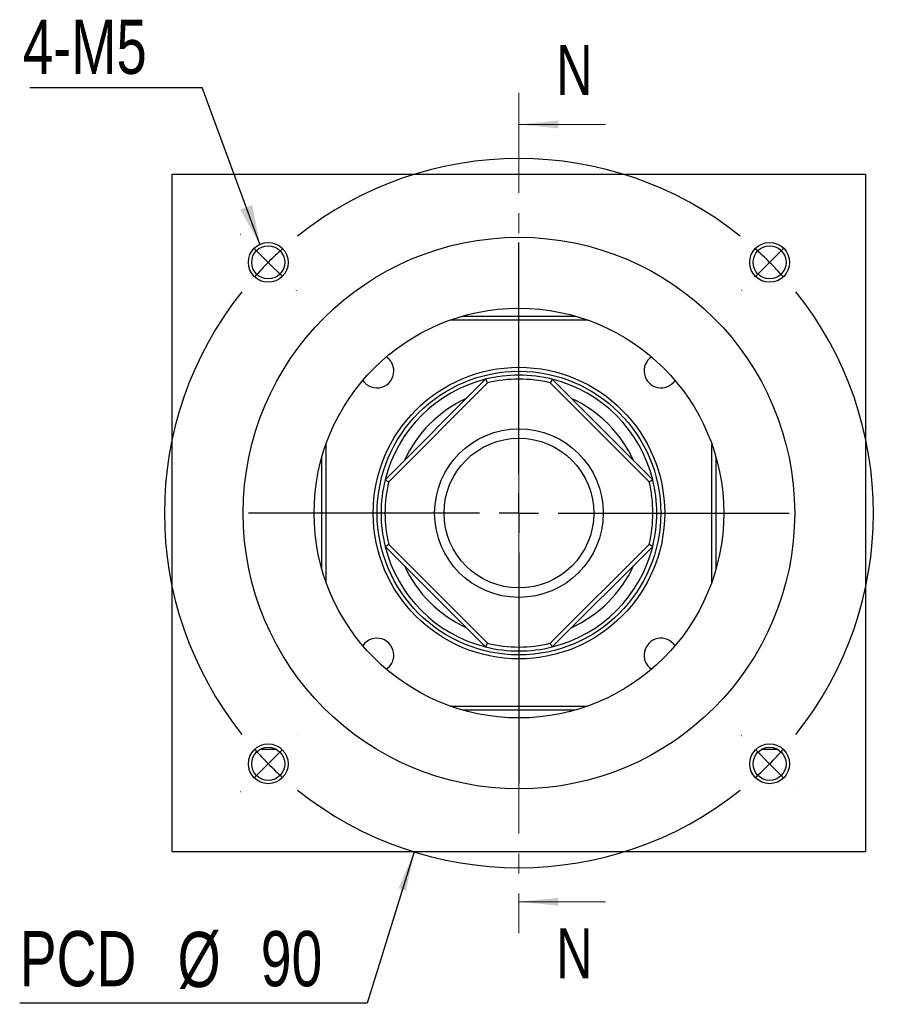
# Model space of a CAD drawing. Header units: millimetres. Extents: x 25 to 270, y 10 to 201.
# Tile 1 of 10: x 25 to 81, y 19 to 82. Entities that reach past the tile are written whole.
import ezdxf

# ---------------------------------------------------------------- set-up
doc = ezdxf.new("R2010")
doc.units = ezdxf.units.MM
doc.linetypes.add('CENTER', pattern=[10.16, 6.35, -1.27, 1.27, -1.27])
doc.layers.add('FORMAT', color=7, linetype='Continuous')
doc.styles.add('SLDTEXTSTYLE0', font='TXT', dxfattribs={"width": 0.75})
doc.dimstyles.new('SLDDIMSTYLE1', dxfattribs={"dimtxt": 3.5, "dimasz": 2.5, "dimexe": 0, "dimexo": 0.0625, "dimgap": 0.875, "dimtad": 0, "dimtih": 1, "dimtoh": 1, "dimlfac": 2, "dimrnd": 1e-09, "dimzin": 12, "dimdsep": 46, "dimtxsty": 'SLDTEXTSTYLE0', "dimsah": 1, "dimcen": 0, "dimadec": 0, "dimazin": 3, "dimtfac": 1, "dimtofl": 0, "dimtmove": 0, "dimatfit": 3, "dimfxl": 1, "dimfrac": 2, "dimtolj": 1, "dimtzin": 12, "dimarcsym": 0})
doc.dimstyles.new('SLDDIMSTYLE2', dxfattribs={"dimtxt": 0.18, "dimasz": 2.5, "dimexe": 0, "dimexo": 0.0625, "dimgap": 0, "dimtad": 0, "dimtih": 1, "dimtoh": 1, "dimdec": 0, "dimrnd": 1e-09, "dimzin": 0, "dimdsep": 46, "dimtxsty": 'Standard', "dimsah": 1, "dimcen": 0.09, "dimadec": 0, "dimazin": 0, "dimtfac": 2.5, "dimtdec": 0, "dimtofl": 0, "dimtmove": 0, "dimatfit": 3, "dimfxl": 1, "dimfrac": 2, "dimtolj": 1, "dimtzin": 0, "dimarcsym": 0})

# ---------------------------------------------------------------- blocks, each defined once
blk = doc.blocks.new('_D')
at = {"layer": 'FORMAT', "color": 7}
for p, q in [((50.167, 28.766), (47.197, 19.172)), ((47.197, 19.172), (25.135, 19.172))]:
    blk.add_line(p, q, dxfattribs=at)
blk.add_solid([(50.167, 28.766), (49.189, 26.452), (49.666, 26.304)], dxfattribs=at)
at = {"layer": 'FORMAT', "color": 7, "char_height": 3.5, "attachment_point": 1, "style": 'SLDTEXTSTYLE0'}
for s, insert in [('PCD', (25.135, 23.738)), ('%%c', (35.159, 23.684)), ('90', (40.437, 23.738))]:
    blk.add_mtext(s, dxfattribs=dict(at, insert=insert))
blk = doc.blocks.new('SW_NOTE_0')
at = {"layer": 'FORMAT', "color": 0}
blk.add_line((-10.945, 0), (0, 0), dxfattribs=at)
at = {"layer": 'FORMAT', "color": 0, "insert": (-11.381, 4.312), "char_height": 3.4396, "attachment_point": 1, "style": 'SLDTEXTSTYLE0'}
blk.add_mtext('4-M5', dxfattribs=at)
blk = doc.blocks.new('SW_CENTERMARKSYMBOL_0')
at = {"layer": 'FORMAT', "color": 0}
for p, q in [((0, 2.5), (0, 17.16)), ((0, 0), (0, 1.25)), ((-2.5, 0), (-17.16, 0)), ((0, 0), (-1.25, 0)), ((0, 0), (0, -1.25)), ((0, 0), (1.25, 0)), ((2.5, 0), (17.16, 0)), ((0, -2.5), (0, -17.16))]:
    blk.add_line(p, q, dxfattribs=at)
blk = doc.blocks.new('SW_CENTERMARKSYMBOL_1')
at = {"layer": 'FORMAT', "color": 0}
for p, q in [((-33.588, 1.768), (-33.596, 1.777)), ((-15.91, -13.41), (-15.91, 1.25)), ((1.768, 1.768), (1.777, 1.777)), ((-31.82, 0), (-32.704, 0.884)), ((0, 0), (0.884, 0.884)), ((-31.82, 0), (-30.936, -0.884)), ((0, 0), (-0.884, -0.884)), ((-30.052, -1.768), (-30.043, -1.777)), ((-1.768, -1.768), (-1.777, -1.777)), ((-15.91, -15.91), (-15.91, -14.66)), ((-18.41, -15.91), (-33.07, -15.91)), ((-15.91, -15.91), (-17.16, -15.91)), ((-15.91, -15.91), (-15.91, -17.16)), ((-15.91, -15.91), (-14.66, -15.91)), ((-13.41, -15.91), (1.25, -15.91)), ((-15.91, -18.41), (-15.91, -33.07)), ((-30.052, -30.052), (-30.043, -30.043)), ((-1.768, -30.052), (-1.777, -30.043)), ((-31.82, -31.82), (-30.936, -30.936)), ((0, -31.82), (-0.884, -30.936)), ((-31.82, -31.82), (-32.704, -32.704)), ((0, -31.82), (0.884, -32.704)), ((-33.588, -33.588), (-33.596, -33.596)), ((1.768, -33.588), (1.777, -33.596))]:
    blk.add_line(p, q, dxfattribs=at)
for start, end in [(51.3662, 128.6338), (131.8169, 135), (45, 48.1831), (135, 138.1831), (41.8169, 45), (141.3662, 218.6338), (321.3662, 38.6338), (221.8169, 225), (315, 318.1831), (225, 228.1831), (311.8169, 315), (231.3662, 308.6338)]:
    blk.add_arc((-15.91, -15.91), 22.5, start, end, dxfattribs=at)

msp = doc.modelspace()

# ---------------------------------------------------------------- linework, layer by layer
at = {"color": 7, "linetype": 'CENTER', "lineweight": 18}
msp.add_line((56.82001001, 76.91974621), (56.82001001, 23.59974621), dxfattribs=at)
at = {"color": 7, "linetype": 'Continuous', "lineweight": 18}
for p, q in [((62.32001001, 74.91974621), (56.82001001, 74.91974621)), ((62.32001001, 25.59974621), (56.82001001, 25.59974621))]:
    msp.add_line(p, q, dxfattribs=at)
at = {"color": 7, "linetype": 'Continuous', "lineweight": 25}
for p, q in [((34.82001013, 28.75974548), (34.82001013, 71.75974694)), ((34.82001013, 71.75974694), (78.82000989, 71.75974694)), ((78.82000989, 71.75974694), (78.82000989, 28.75974548)), ((61.17173395, 62.50974589), (52.46828607, 62.50974589)), ((53.24929575, 62.7597464), (60.39072428, 62.7597464)), ((48.32982197, 52.37615977), (54.70359646, 58.74993426)), ((58.93642357, 58.74993426), (65.31019806, 52.37615977)), ((54.83096087, 58.52374581), (48.55601042, 52.24879535)), ((65.08400961, 52.24879535), (58.80905915, 58.52374581)), ((44.57001033, 54.61147015), (44.57001033, 45.90802227)), ((69.07000969, 45.90802227), (69.07000969, 54.61147015)), ((44.32000983, 46.68903195), (44.32000983, 53.83046048)), ((69.3200102, 53.83046048), (69.3200102, 46.68903195)), ((54.70359646, 41.76955817), (48.32982197, 48.14333266)), ((48.55601042, 48.27069708), (54.83096087, 41.99574662)), ((58.80905915, 41.99574662), (65.08400961, 48.27069708)), ((65.31019806, 48.14333266), (58.93642357, 41.76955817)), ((52.46828607, 38.00974653), (61.17173395, 38.00974653)), ((60.39072428, 37.75974603), (53.24929575, 37.75974603)), ((78.82000989, 28.75974548), (34.82001013, 28.75974548))]:
    msp.add_line(p, q, dxfattribs=at)
for centre, radius in [((56.82001001, 50.25974621), 17.5), ((40.91010744, 66.16964879), 1.2625), ((40.91010744, 66.16964879), 1.05), ((72.72991259, 66.16964879), 1.2625), ((72.72991259, 66.16964879), 1.05), ((56.82001001, 50.25974621), 13), ((56.82001001, 50.25974621), 9.25), ((56.82001001, 50.25974621), 9), ((56.82001001, 50.25974621), 5.35), ((56.82001001, 50.25974621), 4.75), ((40.91010744, 34.34984364), 1.2625), ((72.72991259, 34.34984364), 1.2625), ((40.91010744, 34.34984364), 1.05), ((72.72991259, 34.34984364), 1.05)]:
    msp.add_circle(centre, radius, dxfattribs=at)
for centre, radius, start, end in [((47.80439855, 59.27535767), 1.075, 0, 56.1093009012), ((65.83562147, 59.27535767), 1.075, 123.8906990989, 326.1093009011), ((47.80439855, 59.27535767), 1.075, 213.8906990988, 0), ((56.82001001, 50.25974621), 8.75, 76.0027191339, 103.9972808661), ((56.82001001, 50.25974621), 8.5, 76.4669762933, 103.5330237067), ((56.82001001, 50.25974621), 8, 114.6358651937, 155.3641348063), ((56.82001001, 50.25974621), 8, 24.6358651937, 65.3641348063), ((56.82001001, 50.25974621), 8.75, 166.0027191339, 193.9972808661), ((56.82001001, 50.25974621), 8.5, 166.4669762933, 193.5330237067), ((56.82001001, 50.25974621), 8.5, 346.4669762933, 13.5330237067), ((56.82001001, 50.25974621), 8.75, 346.0027191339, 13.9972808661), ((56.82001001, 50.25974621), 8, 204.6358651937, 245.3641348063), ((56.82001001, 50.25974621), 8, 294.6358651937, 335.3641348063), ((47.80439855, 41.24413475), 1.075, 0, 146.1093009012), ((56.82001001, 50.25974621), 8.5, 256.4669762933, 283.5330237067), ((65.83562147, 41.24413475), 1.075, 33.8906990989, 236.1093009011), ((47.80439855, 41.24413475), 1.075, 303.8906990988, 0), ((56.82001001, 50.25974621), 8.75, 256.0027191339, 283.9972808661)]:
    msp.add_arc(centre, radius, start, end, dxfattribs=at)
at = {"color": 8, "linetype": 'Continuous', "lineweight": 25}
for start, end in [(103.9972808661, 166.0027191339), (13.9972808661, 76.0027191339), (193.9972808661, 256.0027191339), (283.9972808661, 346.0027191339)]:
    msp.add_arc((56.82001001, 50.25974621), 8.75, start, end, dxfattribs=at)
at = {"color": 7, "linetype": 'Continuous', "lineweight": 25}
for points in [[(54.70359635, 58.74993427), (54.74619127, 58.67464383), (54.78864836, 58.599249), (54.83096095, 58.52374548)], [(58.93642368, 58.74993427), (58.89382875, 58.67464383), (58.85137167, 58.599249), (58.80905908, 58.52374548)], [(48.32982196, 52.37615988), (48.4051124, 52.33356495), (48.48050723, 52.29110787), (48.55601075, 52.24879528)], [(65.08400928, 52.24879528), (65.1595128, 52.29110787), (65.23490763, 52.33356495), (65.31019807, 52.37615988)], [(48.32982196, 48.14333255), (48.4051124, 48.18592747), (48.48050723, 48.22838456), (48.55601075, 48.27069715)], [(65.31019807, 48.14333255), (65.23490763, 48.18592747), (65.1595128, 48.22838456), (65.08400928, 48.27069715)], [(54.70359635, 41.76955816), (54.74619127, 41.8448486), (54.78864836, 41.92024343), (54.83096095, 41.99574695)], [(58.93642368, 41.76955816), (58.89382875, 41.8448486), (58.85137167, 41.92024343), (58.80905908, 41.99574695)]]:
    msp.add_open_spline(points, degree=3, dxfattribs=at)
for points in [[(41.43410868, 35.25974621), (41.34978308, 35.25974621), (41.26246429, 35.25974621), (41.08714387, 35.25974621), (40.99905953, 35.25974621), (40.82190199, 35.25974621), (40.73204023, 35.25974621), (40.55660597, 35.25974621), (40.47074567, 35.25974621), (40.3861062, 35.25974621)], [(73.25391383, 35.25974621), (73.16958824, 35.25974621), (73.08226945, 35.25974621), (72.90694902, 35.25974621), (72.81886468, 35.25974621), (72.64170715, 35.25974621), (72.55184538, 35.25974621), (72.37641112, 35.25974621), (72.29055082, 35.25974621), (72.20591135, 35.25974621)]]:
    msp.add_open_spline(points, degree=3, knots=[0, 0, 0, 0, 0.25, 0.25, 0.5, 0.5, 0.75, 0.75, 1, 1, 1, 1], dxfattribs=at)
at = {"color": 7, "linetype": 'Continuous', "lineweight": 18}
for points in [[(56.82001001, 74.91974621), (59.32001001, 74.66974621), (59.32001001, 75.16974621)], [(56.82001001, 25.59974621), (59.32001001, 25.34974621), (59.32001001, 25.84974621)]]:
    msp.add_solid(points, dxfattribs=at)

# ---------------------------------------------------------------- block references
at = {"layer": 'FORMAT', "color": 7}
for name, p in [('SW_NOTE_0', (36.72072083, 77.25437951)), ('SW_CENTERMARKSYMBOL_1', (72.72991259, 66.16964879)), ('SW_CENTERMARKSYMBOL_0', (56.82001001, 50.25974621))]:
    msp.add_blockref(name, p, dxfattribs=at)

# ---------------------------------------------------------------- texts
at = {"color": 7, "linetype": 'Continuous', "char_height": 3.175, "attachment_point": 1, "style": 'SLDTEXTSTYLE0'}
for insert in [(59.18979897, 79.96330204), (59.18979897, 23.92024212)]:
    msp.add_mtext('N', dxfattribs=dict(at, insert=insert))

# ---------------------------------------------------------------- dimensions: what is measured, and where the dimension line sits
at = {"layer": 'FORMAT', "color": 7}
dim = msp.add_diameter_dim_2p(p1=(63.47328066, 71.75355904), p2=(50.16673936, 28.76593339), text='PCD<>', dimstyle='SLDDIMSTYLE1', dxfattribs=at)
dim.commit()
dim.dimension.update_dxf_attribs({"geometry": '_D', "text_midpoint": (35.37249464, 21.97728199), "dimtype": 163})

# ---------------------------------------------------------------- leaders
msp.add_leader([(40.37669997, 67.31393141), (36.72072083, 77.25437951)], dimstyle='SLDDIMSTYLE2', dxfattribs=at)

doc.saveas('drawing.dxf')
